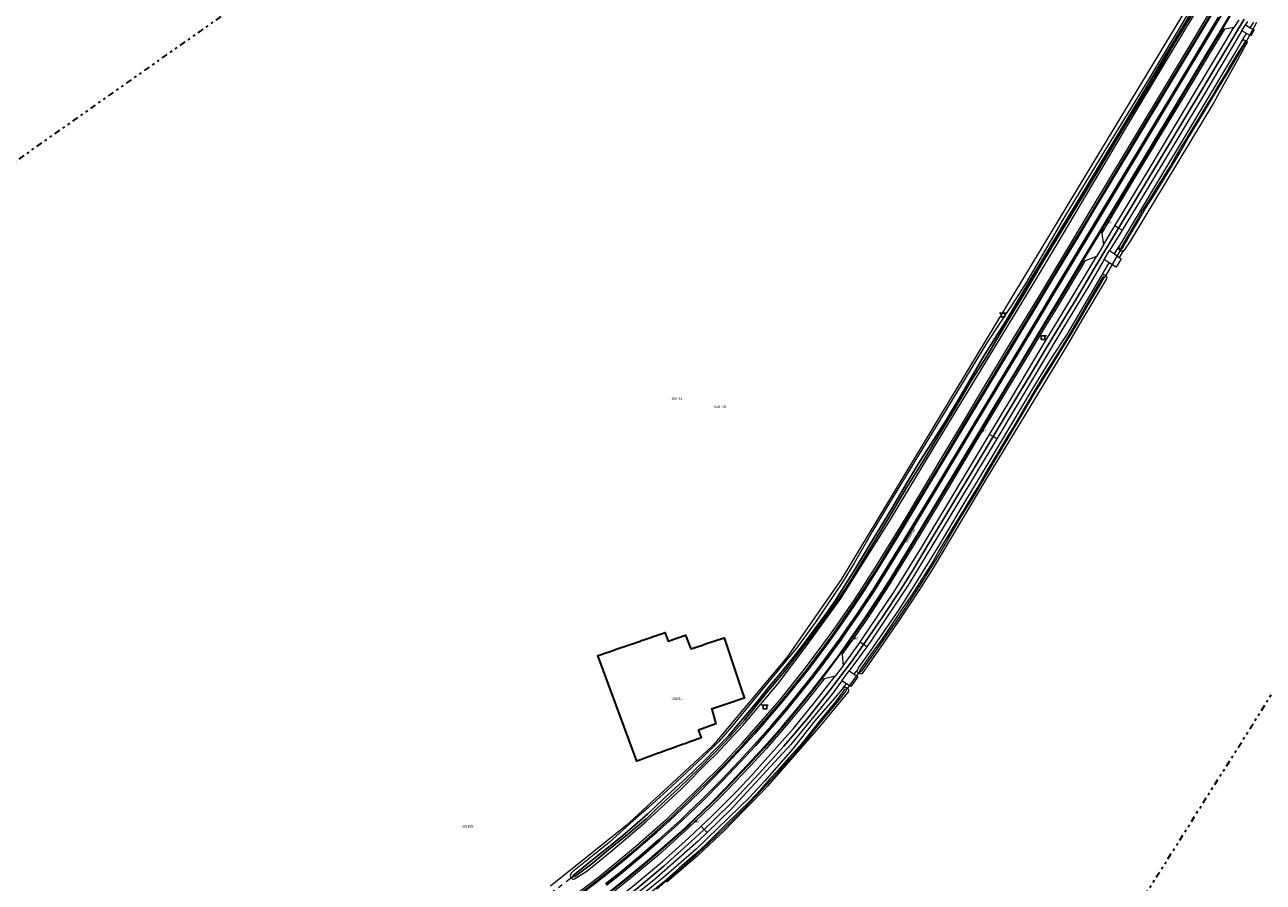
# Model space of a CAD drawing. Header units: metres. Extents: x 169249 to 194689, y 406250 to 412203.
# Tile 145 of 256: x 177458 to 177967, y 406966 to 407318. Entities that reach past the tile are written whole.
import ezdxf
from ezdxf.enums import TextEntityAlignment as Align

# ---------------------------------------------------------------- set-up
doc = ezdxf.new("R2010")
doc.units = ezdxf.units.M
doc.linetypes.add('BGT_NLCS_N264$0$AL-TEKENBLADGRENS', pattern=[11.5, 2.5, -1.5, 1, -1.5, 1, -1.5, 2.5])
doc.linetypes.add('BGT_NLCS_N264$0$AM-AS', pattern=[16, 10, -2, 2, -2])
doc.layers.get('0').update_dxf_attribs({"linetype": 'CONTINUOUS'})
for name, color, linetype, lineweight in [('BGT_NLCS_N264$0$B-WE-AM-AS_KUNSTWERK_DUIKER-GV', 252, 'BGT_NLCS_N264$0$AM-AS', 18), ('BGT_NLCS_N264$0$B-WE-GW-WATERGANG_INSTEEK-G', 252, 'CONTINUOUS', 18), ('BGT_NLCS_N264$0$B-WE-GW-WATERGANG_SLOOT_BODEM-G', 252, 'CONTINUOUS', 18), ('BGT_NLCS_N264$0$B-WE-IE-TERREINAFSCHEIDING_KUNSTMATIG_HEKWERK-G', 252, 'BGT_NLCS_N264$0$IE-TERREINAFSCHEIDING-KUNSTMATIG', 18), ('BGT_NLCS_N264$0$B-WE-KW-KUNSTWERK_DUIKER-G', 252, 'CONTINUOUS', 18), ('BGT_NLCS_N264$0$B-WE-OG-TOPOGRAFIE_BEBOUWING-G', 252, 'CONTINUOUS', 35), ('BGT_NLCS_N264$0$B-WE-OG-TOPOGRAFIE_TERREIN_AGRARISCH-GV', 252, 'CONTINUOUS', 18), ('BGT_NLCS_N264$0$B-WE-OG-TOPOGRAFIE_TERREIN_GROEN-GV', 252, 'CONTINUOUS', 18), ('BGT_NLCS_N264$0$B-WE-OG-TOPOGRAFIE_WATER-GV', 252, 'CONTINUOUS', 18), ('BGT_NLCS_N264$0$B-WE-OG-TOPOGRAFIE_WEG_BERM-GV', 252, 'CONTINUOUS', 18), ('BGT_NLCS_N264$0$B-WE-OG-TOPOGRAFIE_WEG_RIJWEG-GV', 252, 'CONTINUOUS', 18), ('BGT_NLCS_N264$0$B-WE-OG-TOPOGRAFIE_WEG_RIJWIELPAD-GV', 252, 'CONTINUOUS', 18), ('BGT_NLCS_N264$0$B-WE-VW-VERKEERSTEKEN_BORD-S', 252, 'CONTINUOUS', 25), ('BGT_NLCS_N264$0$X-XX-AL-TEKENBLADGRENS-G', 252, 'BGT_NLCS_N264$0$AL-TEKENBLADGRENS', 35), ('X-XX-AL-REFERENTIE-G', 7, 'CONTINUOUS', 18)]:
    doc.layers.add(name, color=color, linetype=linetype, lineweight=lineweight)
for name, color, linetype in [('BGT_NLCS_N264$0$B-WE-IE-MEUBILAIR_WEGMEUBILAIR-S', 252, 'CONTINUOUS'), ('BGT_NLCS_N264$0$B-WE-OG-TOPOGRAFIE_WATER_SLOOT-GV', 252, 'CONTINUOUS'), ('BGT_NLCS_N264$0$B-WE-VW-MARKERING-G', 252, 'CONTINUOUS'), ('BGT_NLCS_N264$0$Label_Nummeraanduidingreeks', 252, 'CONTINUOUS'), ('BGT_NLCS_N264$0$Label_Openbareruimte', 252, 'CONTINUOUS'), ('BGT_NLCS_N264$0$Label_Puntobject', 252, 'CONTINUOUS')]:
    doc.layers.add(name, color=color, linetype=linetype)
doc.styles.add('BGT_NLCS_N264$0$STANDARD', font='txt')
doc.linetypes.add('BGT_NLCS_N264$0$IE-TERREINAFSCHEIDING-KUNSTMATIG', pattern='A,4,[82,NLCS.SHX,S=0.75,R=90,X=0,Y=0],4,-2', length=10)

# ---------------------------------------------------------------- blocks, each defined once
blk = doc.blocks.new('BGT_NLCS_N264$0$SVW-VERKEERSTEKEN_BORD_ANWB-SO')
blk.add_line((-1.375, 0), (1.375, 0))
at = {"flags": 128}
blk.add_lwpolyline([(-0.75, 0), (-0.75, -1.5), (0.75, -1.5), (0.75, 0)], close=True, dxfattribs=at)
blk = doc.blocks.new('BGT_NLCS_N264$0$SIE-WEG_PAAL_ALGEMEEN_TYPE_02-SO')
at = {"ltscale": 0.5}
h = blk.add_hatch(color=256, dxfattribs=at)
h.paths.add_polyline_path([(0, 0), (0.1875, 0, 0.41421356), (0, 0.1875)])
h.paths.add_polyline_path([(0, -0.1875), (0, 0), (-0.1875, 0, 0.41421356)])
for p, q in [((-0.1875, 0), (0.1875, 0)), ((0, -0.1875), (0, 0.1875))]:
    blk.add_line(p, q, dxfattribs=at)
blk.add_circle((0, 0), 0.1875, dxfattribs=at)
blk = doc.blocks.new('BGT_NLCS_N264')
at = {"layer": 'BGT_NLCS_N264$0$B-WE-AM-AS_KUNSTWERK_DUIKER-GV'}
blk.add_line((177667.57, 406956.49, 18.6), (177683.71, 406968.43, 18.6), dxfattribs=at)
at = {"layer": 'BGT_NLCS_N264$0$B-WE-GW-WATERGANG_INSTEEK-G'}
blk.add_line((177907.35, 407226.57, 19.31), (177907.35, 407226.84, 19.33), dxfattribs=at)
for points in [[(177957.75, 407311.06, 19.35), (177958.17, 407311.58, 19.35), (177958.27, 407311.63, 19.3), (177958.57, 407311.71, 19.27), (177958.91, 407311.66, 19.03), (177959.2, 407311.67, 18.92), (177959.75, 407311.5, 18.93), (177960.03, 407310.76, 18.83), (177959.97, 407310.63, 18.91), (177959.84, 407310.4, 19.06), (177959.45, 407309.61, 19.03), (177959.26, 407309.27, 19.02), (177954.41, 407300.58, 18.91), (177953.92, 407299.58, 18.91), (177949.34, 407291.46, 19.13), (177946.29, 407286.05, 19.27), (177911.93, 407229.05, 19.35), (177909.86, 407225.7, 19.32), (177909.22, 407225.06, 19.2), (177909.06, 407225.01, 19.2)], [(177907.7, 407225.33, 19.26), (177907.68, 407225.35, 19.26), (177907.45, 407225.82, 19.29), (177907.36, 407226.26, 19.3), (177907.35, 407226.57, 19.31)], [(177909.06, 407225.01, 19.2), (177908.62, 407224.88, 19.21), (177908.39, 407224.91, 19.23), (177908.39, 407224.91, 19.23), (177908.26, 407224.93, 19.23), (177908.02, 407225.08, 19.24), (177907.91, 407225.14, 19.25), (177907.7, 407225.33, 19.26)], [(177900.21, 407214.91, 19.47), (177900.46, 407215.2, 19.45), (177900.66, 407215.27, 19.44), (177900.76, 407215.31, 19.29), (177901.19, 407215.31, 19.28), (177901.39, 407215.25, 19.28), (177901.64, 407215.17, 19.28), (177902.01, 407214.92, 19.29), (177902.14, 407214.84, 19.3), (177902.39, 407214.32, 19.32), (177902.38, 407214.21, 19.32), (177902.26, 407213.56, 19.48), (177901.9, 407212.9, 19.48), (177892.31, 407196.81, 19.46), (177886.89, 407187.65, 19.46), (177885.24, 407184.91, 19.45), (177865.45, 407152.13, 19.26), (177865.21, 407151.74, 19.26), (177852.76, 407131.1, 19.14), (177831.36, 407095.22, 19.16), (177830.49, 407093.86, 19.17), (177823.93, 407083.58, 19.24), (177816.88, 407072.94, 19.27), (177812.92, 407067.21, 19.29), (177810.52, 407063.72, 19.3), (177801.91, 407051.45, 19.4), (177801.48, 407051.33, 19.53), (177801.21, 407051.27, 19.53), (177801.08, 407051.33, 19.55), (177800.81, 407051.45, 19.58), (177800.53, 407051.57, 19.61), (177800.15, 407051.83, 19.65), (177799.86, 407052.13, 19.65), (177799.93, 407052.87, 19.65)], [(177794.36, 407045.58, 19.62), (177794.79, 407045.83, 19.59), (177795.16, 407045.87, 19.55), (177795.52, 407045.76, 19.49), (177795.86, 407045.51, 19.47), (177796.05, 407045.32, 19.46), (177796.24, 407045.04, 19.44), (177796.34, 407044.91, 19.42), (177796.4, 407044.6, 19.42), (177796.31, 407044.16, 19.41), (177795.9, 407043.46, 19.41), (177795.17, 407042.54, 19.42), (177784.22, 407029.23, 19.46), (177765.73, 407008.17, 19.43), (177763.25, 407005.35, 19.43), (177761.67, 407003.72, 19.43), (177748.43, 406990.07, 19.43), (177745.74, 406987.31, 19.43), (177734.53, 406976.77, 19.49), (177734.13, 406976.43, 19.49), (177721.81, 406965.71, 19.52)], [(177793.57, 407044.85, 19.62), (177794.02, 407045.28, 19.62), (177794.35, 407045.58, 19.62), (177794.36, 407045.58, 19.62)]]:
    blk.add_polyline3d(points, dxfattribs=at)
at = {"layer": 'BGT_NLCS_N264$0$B-WE-GW-WATERGANG_SLOOT_BODEM-G'}
for points in [[(177933.21, 407268.15, 18.25), (177931.05, 407264.56, 18.25), (177928.64, 407260.31, 18.25), (177926.28, 407256.45, 18.24), (177923.49, 407251.99, 18.25), (177919.83, 407245.96, 18.25), (177916.97, 407241.47, 18.25), (177915.11, 407238.16, 18.25), (177912.08, 407233.05, 18.27), (177908.17, 407226.25, 18.27), (177908.12, 407225.93, 18.27), (177908.22, 407225.8, 18.27), (177908.4, 407225.75, 18.27), (177908.6, 407225.84, 18.27), (177908.83, 407226.15, 18.27), (177909.02, 407226.42, 18.15), (177911.63, 407230.94, 18.16), (177915.03, 407236.77, 18.17), (177918.32, 407242.52, 18.17), (177922.22, 407248.61, 18.25), (177925.59, 407254.03, 18.31), (177928.55, 407258.85, 18.31), (177932.32, 407265.33, 18.31), (177936.41, 407272.35, 18.31), (177940.28, 407278.73, 18.31), (177945.73, 407287.92, 18.31), (177950.15, 407295.17, 18.34), (177952.6, 407299.13, 18.34), (177958.7, 407309.48, 18.25), (177959.57, 407310.78, 18.25), (177959.47, 407310.94, 18.25), (177959.08, 407310.93, 18.25), (177958.87, 407310.64, 18.25), (177955.72, 407305.51, 18.25), (177952.97, 407300.9, 18.25), (177951.82, 407298.84, 18.25), (177947.64, 407292, 18.25), (177946.11, 407289.32, 18.25), (177944.02, 407285.96, 18.25), (177942.16, 407282.85, 18.25), (177940.64, 407280.31, 18.25), (177938.12, 407276.35, 18.25), (177935.66, 407272.14, 18.25), (177933.21, 407268.15, 18.25)], [(177813.51, 407070.68, 18.67), (177809.55, 407064.89, 18.67), (177806.79, 407060.99, 18.67), (177801.02, 407052.77, 18.67), (177800.83, 407052.16, 18.67), (177800.88, 407052.08, 18.67), (177801.1, 407052.11, 18.67), (177801.77, 407052.57, 18.71), (177804.2, 407055.9, 18.71), (177809.39, 407063.21, 18.71), (177814.49, 407070.74, 18.71), (177815.57, 407072.32, 18.7), (177818.48, 407076.56, 18.68), (177823.49, 407083.99, 18.65), (177827.5, 407090.42, 18.65), (177828.12, 407091.4, 18.65), (177833.36, 407100.06, 18.58), (177837.09, 407106.46, 18.58), (177842.33, 407115.38, 18.58), (177848.43, 407125.35, 18.58), (177853.33, 407133.6, 18.68), (177860.62, 407146.11, 18.67), (177866.29, 407155.54, 18.67), (177873.23, 407167.44, 18.67), (177878.41, 407175.75, 18.67), (177882.11, 407181.79, 18.67), (177887.94, 407191.18, 18.67), (177891.52, 407197.1, 18.67), (177894.8, 407202.86, 18.67), (177899.69, 407211.12, 18.67), (177901.3, 407214.13, 18.67), (177901.27, 407214.36, 18.67), (177900.91, 407214.39, 18.67), (177900.51, 407213.92, 18.67), (177895.21, 407204.84, 18.67), (177891.85, 407199.04, 18.67), (177887.02, 407190.91, 18.67), (177882.96, 407184.15, 18.67), (177880.48, 407180.15, 18.67), (177877.11, 407174.77, 18.67), (177872.86, 407167.85, 18.67), (177870.5, 407163.89, 18.67), (177864.84, 407154.17, 18.67), (177861.29, 407148.37, 18.67), (177857.21, 407141.49, 18.67), (177853.53, 407135.34, 18.67), (177849.8, 407128.83, 18.67), (177846.42, 407123.29, 18.67), (177843.8, 407118.97, 18.67), (177838.82, 407110.69, 18.67), (177833.48, 407101.82, 18.67), (177830.65, 407096.97, 18.67), (177825.43, 407088.76, 18.67), (177822.34, 407083.82, 18.67), (177819.71, 407080.03, 18.67), (177813.51, 407070.68, 18.67)], [(177736.33, 406979.35, 18.9), (177741.64, 406984.29, 18.9), (177745.79, 406988.39, 18.9), (177748.17, 406990.73, 18.9), (177753.47, 406995.98, 18.89), (177758.64, 407001.43, 18.89), (177764.44, 407007.67, 18.89), (177769.2, 407012.96, 18.89), (177774.57, 407019.03, 18.89), (177779.2, 407024.34, 18.89), (177785.27, 407031.88, 18.89), (177790.97, 407038.77, 18.89), (177795.44, 407044.22, 18.89), (177795.53, 407044.5, 18.89), (177795.38, 407044.81, 18.89), (177795.2, 407044.94, 18.89), (177794.98, 407044.88, 18.89), (177794.61, 407044.64, 18.89), (177790.25, 407039.02, 18.89), (177785.43, 407033.12, 18.88), (177779.79, 407026.02, 18.89), (177776.46, 407021.85, 18.89), (177771.87, 407016.8, 18.89), (177767.17, 407011.43, 18.89), (177764.1, 407008.18, 18.89), (177759.89, 407003.47, 18.89), (177755.93, 406999.18, 18.89), (177751.47, 406994.8, 18.89), (177744.72, 406988.14, 18.89), (177738.74, 406982.25, 18.89), (177734.91, 406978.53, 18.89), (177731.09, 406975.17, 18.89), (177726.85, 406971.5, 18.89), (177720.42, 406965.82, 18.89), (177712.92, 406959.74, 18.89)], [(177717.65, 406962.93, 18.87), (177721.2, 406965.98, 18.87), (177723.02, 406967.55, 18.87), (177727.81, 406971.68, 18.87), (177734.68, 406977.82, 18.9), (177736.33, 406979.35, 18.9)]]:
    blk.add_polyline3d(points, dxfattribs=at)
at = {"layer": 'BGT_NLCS_N264$0$B-WE-IE-TERREINAFSCHEIDING_KUNSTMATIG_HEKWERK-G'}
blk.add_polyline3d([(178099.98, 407555.68, 19.29), (178049.16, 407502.8, 19.16), (178047, 407500, 19.16), (178017.29, 407461.45, 19.44), (178000, 407432.68, 19.56), (177933.55, 407322.15, 19.55), (177889.94, 407250, 19.58), (177793.32, 407090.14, 19.6), (177771.02, 407058.1, 19.52), (177741.54, 407022.93, 19.8), (177740.62, 407021.82, 19.8), (177739.88, 407021.14, 19.8), (177716.98, 407000, 19.79), (177704.95, 406988.9, 19.74), (177673.96, 406964.07, 19.76)], dxfattribs=at)
at = {"layer": 'BGT_NLCS_N264$0$B-WE-KW-KUNSTWERK_DUIKER-G'}
for p, q in [((177963.93, 407318.85, 18.1), (177959.03, 407309.97, 18.15)), ((177800.67, 407051.99, 18.55), (177795.44, 407044.81, 18.55))]:
    blk.add_line(p, q, dxfattribs=at)
blk.add_polyline3d([(177908.35, 407225.92, 18.14), (177901.76, 407214.59, 18.13), (177901.27, 407213.74, 18.28)], dxfattribs=at)
at = {"layer": 'BGT_NLCS_N264$0$B-WE-OG-TOPOGRAFIE_BEBOUWING-G'}
blk.add_polyline3d([(177704.32, 407062.55, 25.83), (177706.65, 407063.35, 25.79), (177707.61, 407063.68, 25.78), (177709.94, 407064.48, 25.75), (177710.9, 407064.81, 25.73), (177711.32, 407064.96, 25.73), (177713.14, 407065.58, 25.7), (177713.36, 407065.66, 25.7), (177714.32, 407065.99, 25.69), (177716.57, 407066.76, 25.65), (177717.51, 407067.08, 25.64), (177718.57, 407067.45, 25.63), (177720, 407067.94, 25.6), (177720.96, 407068.27, 25.59), (177722.34, 407064.73, 26.39), (177729.42, 407067.24, 26.3), (177731.63, 407061.63, 26.29), (177736.32, 407063.15, 25.21), (177737.67, 407063.59, 24.9), (177745.29, 407066.05, 23.15), (177752.72, 407043.93, 23.3), (177753.5, 407041.59, 23.31), (177753.6, 407041.3, 23.31), (177753.13, 407041.15, 23.4), (177746.22, 407038.86, 24.63), (177740.14, 407036.86, 25.72), (177740.17, 407036.76, 25.73), (177741.92, 407030.78, 26.25), (177734.76, 407028.18, 26), (177734.8, 407028.07, 25.92), (177735.85, 407025.03, 23.91), (177732.47, 407023.81, 23.92), (177731.54, 407023.48, 23.93), (177729.19, 407022.63, 23.94), (177728.24, 407022.28, 23.94), (177725.88, 407021.43, 23.95), (177724.95, 407021.1, 23.96), (177722.58, 407020.24, 23.97), (177721.66, 407019.91, 23.97), (177719.3, 407019.05, 23.98), (177718.36, 407018.71, 23.99), (177715.98, 407017.86, 24), (177715.07, 407017.53, 24), (177712.69, 407016.67, 24.01), (177711.78, 407016.34, 24.02), (177709.41, 407015.48, 24.03), (177709.37, 407015.47, 24.03), (177693.43, 407058.8, 25.98), (177694.35, 407059.12, 25.97), (177696.69, 407059.92, 25.94), (177697.65, 407060.25, 25.92), (177700.03, 407061.07, 25.89), (177700.96, 407061.39, 25.88), (177703.36, 407062.22, 25.84), (177704.32, 407062.55, 25.83)], dxfattribs=at)
at = {"layer": 'BGT_NLCS_N264$0$B-WE-OG-TOPOGRAFIE_TERREIN_AGRARISCH-GV'}
blk.add_line((177909.06, 407225.01, 2.96), (177907.54, 407222.36, 19.4), dxfattribs=at)
blk.add_polyline3d([(177907.54, 407222.36, 19.4), (177908.32, 407221.82, 19.39), (177906.25, 407218.35, 19.41), (177905.51, 407218.82, 19.4)], dxfattribs=at)
at = {"layer": 'BGT_NLCS_N264$0$B-WE-OG-TOPOGRAFIE_TERREIN_GROEN-GV'}
for p, q in [((177905.52, 407223.78, 19.4), (177907.54, 407222.36, 19.4)), ((177905.51, 407218.82, 19.4), (177903.38, 407220.2, 19.38))]:
    blk.add_line(p, q, dxfattribs=at)
for points in [[(177961.3, 407316.74, 19.07), (177962.93, 407315.8, 19.08), (177961.47, 407313.32, 19.09), (177959.8, 407314.33, 19.09)], [(177798.6, 407051.19, 19.67), (177800.14, 407050.07, 19.56), (177797.25, 407046.12, 19.52), (177795.48, 407047.27, 19.67)]]:
    blk.add_polyline3d(points, dxfattribs=at)
at = {"layer": 'BGT_NLCS_N264$0$B-WE-OG-TOPOGRAFIE_WATER-GV'}
for p, q in [((177958.44, 407312.16, 19.27), (177957.75, 407311.06, 19.35)), ((177907.35, 407226.84, 19.33), (177907.3, 407226.76, 19.33)), ((177907.3, 407226.76, 19.33), (177907.35, 407226.57, 16.97)), ((177907.35, 407226.57, 16.97), (177907.7, 407225.33, 1.56)), ((177900.57, 407215.51, 19.46), (177900.21, 407214.91, 19.47)), ((177794.14, 407045.58, 19.64), (177793.57, 407044.85, 19.62)), ((177794.36, 407045.58, 16.05), (177794.14, 407045.58, 19.64))]:
    blk.add_line(p, q, dxfattribs=at)
for points in [[(177940.33, 407330.18, 19.32), (177919.05, 407294.73, 19.34), (177902.02, 407267.02, 19.44), (177885.07, 407239.03, 19.34), (177879.04, 407228.68, 19.35), (177869, 407211.46, 19.53), (177863.24, 407202.64, 19.38), (177853.11, 407187.35, 19.5), (177842.79, 407170.17, 19.49), (177830.42, 407149.94, 19.57), (177813.94, 407122.88, 19.55), (177806.15, 407109.93, 19.5), (177798.68, 407096.82, 19.56), (177794.14, 407089.33, 19.56), (177782.8, 407072.49, 19.51), (177775.36, 407062.43, 19.5), (177760.99, 407044.97, 19.59), (177748.29, 407029.61, 19.71), (177743.1, 407023.57, 19.73), (177736.54, 407017.05, 19.68), (177723.55, 407004.89, 19.63), (177714.37, 406996.56, 19.67), (177708.01, 406991.03, 19.65), (177698.01, 406982.1, 19.61), (177682.94, 406969.99, 19.65), (177682.5, 406969.5, 19.62), (177682.09, 406968.43, 19.62), (177682.28, 406967.77, 19.61), (177682.81, 406967.16, 19.61), (177683.33, 406966.93, 19.6), (177683.88, 406967.09, 19.6), (177688.85, 406970.23, 19.63), (177698.62, 406978.15, 19.62), (177713.12, 406990.57, 19.63), (177727.76, 407004.08, 19.59), (177738.51, 407015.08, 19.56), (177741.96, 407018.28, 19.69), (177753, 407030.12, 19.68), (177767.65, 407047.55, 19.59), (177780.18, 407064.33, 19.59), (177793.25, 407082.3, 19.55), (177813.52, 407114.74, 19.51), (177832.48, 407146.04, 19.48), (177871.34, 407210.01, 19.68), (177881.54, 407227.13, 19.64), (177891.55, 407243.93, 19.45), (177910.66, 407276.17, 19.44), (177926.54, 407302.54, 19.32), (177944.69, 407332.82, 19.39)], [(177957.75, 407311.06, 19.35), (177955.69, 407307.5, 19.28), (177939.09, 407279.83, 19.24), (177921.12, 407250.06, 19.25), (177908.29, 407228.33, 19.27), (177907.35, 407226.84, 19.33)], [(177900.21, 407214.91, 19.47), (177899.97, 407214.53, 19.48), (177885.97, 407190.71, 19.44), (177879.52, 407181.04, 19.42), (177871.71, 407168.23, 19.46), (177863.31, 407153.96, 19.45), (177852.79, 407136.42, 19.52), (177843.19, 407120.5, 19.54), (177833.38, 407104.06, 19.56), (177824.82, 407090.1, 19.56), (177816.8, 407077.49, 19.54), (177805.19, 407060.7, 19.65), (177800.76, 407054.3, 19.65), (177799.93, 407052.87, 19.65)], [(177799.93, 407052.87, 19.65), (177799.56, 407052.4, 19.66), (177799.52, 407052.35, 19.66)], [(177793.57, 407044.85, 19.62), (177791.66, 407042.62, 19.61), (177782.57, 407032.02, 19.73), (177773.32, 407020.4, 19.72), (177762, 407007.32, 19.71), (177755.8, 407000.72, 19.73), (177733.86, 406979.39, 19.74), (177721.27, 406968.47, 19.8), (177697.91, 406949.42, 19.8), (177683.24, 406938.44, 19.98), (177682.63, 406937.99, 19.98)]]:
    blk.add_polyline3d(points, dxfattribs=at)
at = {"layer": 'BGT_NLCS_N264$0$B-WE-OG-TOPOGRAFIE_WATER_SLOOT-GV'}
for points in [[(177717.57, 406996.06, 18.8), (177726.8, 407004.54, 18.8), (177735.09, 407012.61, 18.8), (177741.37, 407018.91, 18.8), (177747.52, 407025.35, 18.8), (177753.57, 407032.28, 18.8), (177762.15, 407042.82, 18.8), (177770.05, 407052.26, 18.79), (177776.6, 407060.9, 18.79), (177781.56, 407067.4, 18.79), (177786.57, 407074.24, 18.79), (177790.86, 407080.11, 18.79), (177796.31, 407088.16, 18.79), (177802.17, 407097.85, 18.79), (177808.07, 407107.58, 18.79), (177813.55, 407116.68, 18.79), (177820.24, 407127.96, 18.79), (177827.83, 407140.06, 18.78), (177833.96, 407150.33, 18.79), (177839.68, 407159.82, 18.79), (177846.77, 407171.63, 18.79), (177852.68, 407181.19, 18.79), (177860.35, 407194.08, 18.79), (177868.48, 407207.47, 18.79), (177876.05, 407220.32, 18.79), (177884.62, 407234.56, 18.64), (177893.34, 407248.86, 18.64), (177900.99, 407261.72, 18.64), (177910.68, 407277.8, 18.64), (177920.15, 407293.32, 18.64), (177930.03, 407310.3, 18.64), (177938.91, 407324.76, 18.45)], [(177942.86, 407332.48, 18.55), (177934.09, 407317.81, 18.55), (177926.08, 407304.74, 18.55), (177917.75, 407290.64, 18.56), (177911.73, 407280.72, 18.55), (177902.31, 407265.1, 18.55), (177894.94, 407252.76, 18.62), (177886.68, 407239.19, 18.62), (177879.97, 407228.1, 18.77), (177877.75, 407224.41, 18.77), (177868.94, 407209.54, 18.77), (177860.91, 407196.17, 18.77), (177852.21, 407182.29, 18.77), (177843.66, 407167.74, 18.77), (177835.99, 407154.9, 18.77), (177832.28, 407149.05, 18.77), (177825.14, 407137.78, 18.77), (177820.58, 407130.24, 18.77), (177813.78, 407118.53, 18.77), (177806.61, 407106.91, 18.77), (177798.15, 407092.78, 18.77), (177790.99, 407081.64, 18.77), (177787.67, 407076.79, 18.77), (177783.14, 407070.71, 18.77), (177777.55, 407063.11, 18.77), (177773.13, 407057.4, 18.77), (177768.6, 407051.78, 18.77), (177763.39, 407045.56, 18.77), (177759.43, 407040.45, 18.77), (177752.79, 407032.64, 18.77), (177747.05, 407025.83, 18.77), (177741.97, 407020.63, 18.77), (177737.16, 407015.72, 18.77), (177733.36, 407012.05, 18.77), (177729.84, 407008.56, 18.8), (177723.62, 407002.94, 18.8), (177720.19, 406999.81, 18.8), (177713.88, 406993.84, 18.8), (177708.57, 406989.16, 18.8), (177703.69, 406984.94, 18.8), (177698.41, 406980.61, 18.8), (177691.96, 406975.49, 18.8), (177685.34, 406970.16, 18.8), (177683.36, 406968.66, 18.8), (177683.2, 406968.34, 18.8), (177683.33, 406968.05, 18.8), (177683.76, 406968.04, 18.8), (177684.44, 406968.37, 18.8), (177690.92, 406973.31, 18.8), (177697.75, 406979.08, 18.8), (177706.23, 406985.82, 18.8), (177713.13, 406991.62, 18.8), (177713.25, 406991.67, 18.8), (177717.57, 406996.06, 18.8)]]:
    blk.add_polyline3d(points, dxfattribs=at)
at = {"layer": 'BGT_NLCS_N264$0$B-WE-OG-TOPOGRAFIE_WEG_BERM-GV'}
for p, q in [((177960.2, 407319.33, 19.09), (177959.31, 407317.87, 19.07)), ((177959.31, 407317.87, 19.07), (177961.3, 407316.74, 19.07)), ((177961.3, 407316.74, 19.07), (177962.73, 407319.02, 19.2)), ((177950.81, 407316.17, 19.52), (177949.85, 407316.03, 19.55)), ((177954.6, 407316.76, 19.4), (177950.81, 407316.17, 19.52)), ((177959.8, 407314.33, 19.09), (177957.88, 407315.5, 19.1)), ((177958.44, 407312.16, 19.27), (177959.8, 407314.33, 19.09)), ((177900.17, 407233.34, 19.59), (177900.36, 407232.16, 19.56)), ((177900.36, 407232.16, 19.56), (177901.08, 407227.57, 19.45)), ((177901.08, 407227.57, 19.45), (177905.72, 407235.3, 19.44)), ((177908.64, 407233.53, 19.38), (177903.55, 407225.16, 19.4)), ((177905.52, 407223.78, 19.4), (177907.3, 407226.76, 19.33)), ((177898.19, 407222.72, 19.46), (177893.53, 407220.92, 19.58)), ((177903.38, 407220.2, 19.38), (177901.38, 407221.49, 19.36)), ((177903.55, 407225.16, 19.4), (177905.52, 407223.78, 19.4)), ((177893.53, 407220.92, 19.58), (177892.41, 407220.49, 19.61)), ((177900.57, 407215.51, 19.46), (177903.38, 407220.2, 19.38)), ((177793.76, 407059.21, 20.06), (177798.65, 407066.14, 20.06)), ((177794.13, 407054.64, 19.92), (177801.13, 407064.34, 19.88)), ((177793.67, 407060.38, 20.09), (177793.76, 407059.21, 20.06)), ((177793.76, 407059.21, 20.06), (177794.13, 407054.64, 19.92)), ((177803.83, 407062.36, 19.8), (177796.66, 407052.59, 19.82)), ((177786.34, 407049.23, 20.07), (177785.14, 407048.93, 20.1)), ((177790.85, 407050.36, 19.94), (177786.34, 407049.23, 20.07)), ((177795.48, 407047.27, 19.67), (177793.64, 407048.47, 19.83)), ((177796.66, 407052.59, 19.82), (177798.6, 407051.19, 19.67)), ((177798.6, 407051.19, 19.67), (177799.52, 407052.35, 19.66)), ((177794.14, 407045.58, 19.64), (177795.48, 407047.27, 19.67)), ((177735.83, 406988.72, 19.93), (177740.05, 406992.7, 19.96))]:
    blk.add_line(p, q, dxfattribs=at)
for points in [[(177682.97, 406958.76, 19.84), (177694.77, 406967.82, 19.8), (177709.36, 406979.78, 19.84), (177722.85, 406991.68, 19.84), (177726.42, 406995.14, 19.84), (177728, 406996.7, 19.84), (177744.66, 407013.15, 19.91), (177753.14, 407022.15, 19.96), (177768.66, 407039.99, 19.94), (177778.9, 407052.74, 19.94), (177790.02, 407067.67, 19.94), (177792.08, 407070.67, 19.93), (177799.41, 407081.32, 19.91), (177807.97, 407094.49, 19.92), (177820.59, 407115.22, 19.87), (177835.44, 407139.92, 19.78), (177844.7, 407155.39, 19.78), (177850.54, 407165.14, 19.79), (177864.72, 407188.77, 19.69), (177875.35, 407206.24, 19.79), (177886.19, 407224.24, 19.62), (177894.62, 407238.23, 19.61), (177896.28, 407240.99, 19.6), (177917.93, 407277.07, 19.55), (177939.21, 407312.38, 19.54), (177947.85, 407326.78, 19.54)], [(177681.89, 406958.88, 19.85), (177694.31, 406968.4, 19.77), (177708.87, 406980.35, 19.81), (177722.34, 406992.23, 19.81), (177725.89, 406995.68, 19.8), (177727.47, 406997.23, 19.81), (177744.12, 407013.67, 19.88), (177752.59, 407022.65, 19.93), (177768.08, 407040.47, 19.91), (177778.31, 407053.2, 19.91), (177789.41, 407068.1, 19.91), (177791.47, 407071.09, 19.9), (177798.79, 407081.73, 19.89), (177807.34, 407094.89, 19.89), (177819.95, 407115.6, 19.84), (177834.8, 407140.3, 19.75), (177844.06, 407155.77, 19.75), (177849.89, 407165.52, 19.76), (177864.08, 407189.16, 19.66), (177874.71, 407206.63, 19.76), (177885.55, 407224.63, 19.59), (177893.98, 407238.61, 19.58), (177895.63, 407241.38, 19.57), (177917.29, 407277.46, 19.52), (177938.57, 407312.77, 19.51), (177947.21, 407327.16, 19.51)], [(177949.85, 407316.03, 19.55), (177944.34, 407306.93, 19.52), (177934.72, 407290.93, 19.53), (177922.36, 407270.31, 19.49), (177910.72, 407251.02, 19.57), (177902.46, 407237.28, 19.6), (177901.62, 407235.89, 19.61), (177900.17, 407233.34, 19.59)], [(177900.36, 407232.16, 19.56), (177902.27, 407235.51, 19.57), (177903.1, 407236.89, 19.57), (177911.36, 407250.63, 19.54), (177923, 407269.93, 19.46), (177935.36, 407290.54, 19.5), (177944.98, 407306.55, 19.49), (177950.81, 407316.17, 19.52)], [(177905.72, 407235.3, 19.44), (177919.73, 407258.65, 19.4), (177938.84, 407290.47, 19.38), (177949.55, 407308.36, 19.43), (177954.6, 407316.76, 19.4)], [(177957.88, 407315.5, 19.1), (177957.63, 407315.09, 19.28), (177942.45, 407289.57, 19.27), (177931.12, 407270.67, 19.3), (177916.32, 407246.15, 19.34), (177908.64, 407233.53, 19.38)], [(177854.21, 407149.69, 19.65), (177863.35, 407164.84, 19.59), (177876.74, 407187.19, 19.49), (177882.71, 407196.95, 19.57), (177895.6, 407218.41, 19.45), (177898.19, 407222.72, 19.46)], [(177901.38, 407221.49, 19.36), (177900.81, 407220.53, 19.38), (177898.5, 407216.61, 19.53), (177894.99, 407210.65, 19.54), (177884.4, 407193.16, 19.43), (177857.23, 407147.88, 19.57)], [(177892.41, 407220.49, 19.61), (177880.39, 407200.53, 19.8), (177877.01, 407195.13, 19.67), (177869.99, 407183.47, 19.7), (177861.12, 407168.74, 19.74), (177850.9, 407151.67, 19.8), (177848.32, 407147.37, 19.81), (177836.46, 407127.61, 19.86), (177822.67, 407104.67, 20.02), (177811.65, 407086.75, 20.06), (177803.51, 407074.32, 20.09), (177798.04, 407066.57, 20.09), (177793.67, 407060.38, 20.09)], [(177798.65, 407066.14, 20.06), (177804.13, 407073.9, 20.06), (177812.28, 407086.35, 20.03), (177823.32, 407104.28, 19.99), (177837.1, 407127.23, 19.82), (177848.96, 407146.98, 19.78), (177851.54, 407151.29, 19.77), (177861.77, 407168.35, 19.71), (177870.63, 407183.08, 19.67), (177877.65, 407194.73, 19.64), (177881.03, 407200.14, 19.77), (177893.06, 407220.11, 19.58), (177893.53, 407220.92, 19.58)], [(177801.13, 407064.34, 19.88), (177801.59, 407064.99, 19.88), (177814.92, 407084.88, 19.85), (177826.54, 407103.59, 19.78), (177838.74, 407123.89, 19.76), (177848.42, 407140.1, 19.68), (177854.21, 407149.69, 19.65)], [(177857.23, 407147.88, 19.57), (177854.36, 407143.08, 19.58), (177837.97, 407115.91, 19.65), (177820.82, 407087.77, 19.74), (177805.56, 407064.72, 19.8), (177803.83, 407062.36, 19.8)], [(177786.34, 407049.23, 20.07), (177779.08, 407040.12, 20.05), (177770.94, 407030.21, 20.08), (177762.52, 407020.54, 20.06), (177756.14, 407013.57, 20.08), (177743.32, 407000.24, 20.03), (177733.7, 406990.91, 19.98), (177730.55, 406987.87, 19.96), (177718.56, 406977.16, 19.98), (177707.24, 406967.64, 19.99), (177693.41, 406956.61, 20.01), (177680.58, 406947.14, 20)], [(177785.14, 407048.93, 20.1), (177778.5, 407040.6, 20.08), (177770.37, 407030.69, 20.11), (177761.95, 407021.04, 20.09), (177755.59, 407014.08, 20.11), (177742.79, 407000.77, 20.06), (177733.17, 406991.45, 20.01), (177730.04, 406988.41, 19.99), (177718.07, 406977.72, 20.01), (177706.77, 406968.22, 20.02), (177692.95, 406957.21, 20.04), (177680.73, 406948.18, 19.99)], [(177793.64, 407048.47, 19.83), (177789.46, 407042.79, 19.83), (177772.59, 407022.24, 19.9), (177748.18, 406995.75, 19.89), (177738.26, 406986.19, 19.85)], [(177740.05, 406992.7, 19.96), (177750.36, 407003.06, 19.96), (177756.58, 407009.65, 19.98), (177762.1, 407015.81, 19.98), (177773.73, 407028.91, 19.99), (177782.58, 407039.72, 19.97), (177790.85, 407050.36, 19.94)], [(177680, 406943.15, 20.03), (177684.13, 406945.99, 20), (177695.93, 406954.84, 19.96), (177707.61, 406963.92, 19.94), (177719.94, 406974.3, 19.94), (177730.7, 406983.89, 19.89), (177735.83, 406988.72, 19.93)], [(177738.26, 406986.19, 19.85), (177734.58, 406982.64, 19.83), (177716.38, 406966.6, 19.86), (177703.6, 406956.25, 19.85), (177687.98, 406944.57, 19.89), (177680.8, 406939.34, 19.86)]]:
    blk.add_polyline3d(points, dxfattribs=at)
at = {"layer": 'BGT_NLCS_N264$0$B-WE-OG-TOPOGRAFIE_WEG_RIJWEG-GV'}
blk.add_line((177949.85, 407316.03, 19.55), (177954.05, 407323.06, 19.54), dxfattribs=at)
for points in [[(177892.41, 407220.49, 19.61), (177892.65, 407220.91, 19.6), (177900.17, 407233.34, 19.59)], [(177785.14, 407048.93, 20.1), (177785.34, 407049.18, 20.1), (177793.67, 407060.38, 20.09)]]:
    blk.add_polyline3d(points, dxfattribs=at)
at = {"layer": 'BGT_NLCS_N264$0$B-WE-OG-TOPOGRAFIE_WEG_RIJWIELPAD-GV'}
for p, q in [((177956.58, 407319.91, 19.42), (177954.6, 407316.76, 19.4)), ((177957.88, 407315.5, 19.1), (177959.31, 407317.87, 19.07)), ((177907.23, 407234.38, 19.37), (177905.72, 407235.3, 19.44)), ((177908.64, 407233.53, 19.38), (177907.23, 407234.38, 19.37)), ((177901.08, 407227.57, 19.45), (177898.19, 407222.72, 19.46)), ((177901.38, 407221.49, 19.36), (177903.55, 407225.16, 19.4)), ((177855.71, 407148.79, 19.6), (177854.21, 407149.69, 19.65)), ((177857.23, 407147.88, 19.57), (177855.71, 407148.79, 19.6)), ((177802.52, 407063.32, 19.85), (177801.13, 407064.34, 19.88)), ((177803.83, 407062.36, 19.8), (177802.52, 407063.32, 19.85)), ((177793.64, 407048.47, 19.83), (177796.66, 407052.59, 19.82)), ((177735.83, 406988.72, 19.93), (177737.08, 406987.41, 19.89))]:
    blk.add_line(p, q, dxfattribs=at)
for points in [[(177794.13, 407054.64, 19.92), (177791.12, 407050.71, 19.94), (177790.85, 407050.36, 19.94)], [(177737.08, 406987.41, 19.89), (177737.08, 406987.41, 19.89), (177738.26, 406986.19, 19.85)]]:
    blk.add_polyline3d(points, dxfattribs=at)
at = {"layer": 'BGT_NLCS_N264$0$B-WE-VW-MARKERING-G', "linetype": 'Continuous'}
for points in [[(177948.13, 407326.61, 19.58), (177924.35, 407287, 19.58), (177915.14, 407271.81, 19.64), (177896.59, 407240.8, 19.66), (177891.27, 407231.97, 19.66), (177882.17, 407216.86, 19.8), (177873.19, 407201.95, 19.77), (177845.1, 407155.09, 19.82), (177817.68, 407109.47, 19.9), (177808.38, 407094.34, 19.98), (177805.27, 407089.37, 19.88), (177801.87, 407084.09, 19.96), (177798.59, 407079.16, 19.98), (177792.51, 407070.38, 19.94), (177788.11, 407064.26, 19.92), (177779.81, 407052.99, 19.94), (177769.81, 407040.6, 20.01), (177766.01, 407036.07, 19.94), (177757.96, 407026.86, 19.94), (177752.38, 407020.76, 19.96), (177745.15, 407013.03, 19.92), (177739.87, 407007.58, 20.01), (177735.56, 407003.08, 19.89), (177731.24, 406998.9, 19.96), (177728.43, 406996.26, 19.91), (177722.57, 406990.65, 19.87), (177717.66, 406986.26, 19.94), (177704.4, 406974.95, 19.89), (177695.1, 406967.44, 19.85), (177685.65, 406960.11, 19.87)], [(177953.69, 407323.27, 19.5), (177947.97, 407313.67, 19.56), (177943.32, 407306.06, 19.52), (177938.54, 407297.96, 19.54), (177902.15, 407237.46, 19.68), (177892.02, 407220.66, 19.69), (177888.98, 407215.68, 19.79), (177870.87, 407185.53, 19.82), (177865.02, 407175.65, 19.75), (177856.99, 407162.37, 19.86), (177850.64, 407151.83, 19.81), (177825.23, 407109.5, 20.03), (177813.69, 407090.59, 20.09), (177809.05, 407083.33, 20.13), (177802.33, 407073.2, 20.11), (177797.8, 407066.74, 20.14), (177791.9, 407058.37, 20.13), (177780.82, 407043.88, 20.13), (177774.79, 407036.51, 20.14), (177769.15, 407029.73, 20.11), (177762.75, 407022.51, 20.11), (177756.98, 407016.16, 20.13), (177745.83, 407004.34, 20.07), (177740.21, 406998.59, 20.07), (177732.97, 406991.66, 19.98), (177727.2, 406986.12, 19.98), (177713.66, 406974.36, 20.07), (177704.32, 406966.67, 20.1), (177696.62, 406960.45, 20.01)], [(177951.2, 407324.77, 19.57), (177899.62, 407238.98, 19.73), (177880.12, 407206.6, 19.83), (177876.97, 407201.23, 19.79), (177872.88, 407194.44, 19.87), (177867.26, 407185.13, 19.83), (177848.13, 407153.33, 19.88), (177832.2, 407126.73, 19.93), (177819.7, 407106.05, 20.08), (177807.03, 407085.61, 20.07), (177800.35, 407075.53, 20.05), (177795.39, 407068.39, 20.06), (177793.47, 407065.62, 20.07), (177786.22, 407055.74, 20.07), (177781.59, 407049.69, 20.03), (177771.39, 407037.03, 20.05), (177765.03, 407029.54, 20.05), (177758.08, 407021.66, 20.05), (177752.05, 407015.12, 20.08), (177744.58, 407007.34, 20.07), (177736.29, 406998.95, 20.03), (177730.87, 406993.79, 20.03), (177727.74, 406990.8, 20.03), (177718.76, 406982.7, 20.01), (177712.18, 406977, 20.07), (177703, 406969.32, 20.05), (177697.03, 406964.58, 20.07)], [(177696.59, 406965.02, 20.07), (177702.56, 406969.76, 20.05), (177711.74, 406977.44, 20.07), (177718.32, 406983.15, 20.01), (177727.3, 406991.25, 20.03), (177730.43, 406994.23, 20.03), (177735.85, 406999.4, 20.03), (177744.14, 407007.78, 20.07), (177751.61, 407015.56, 20.08), (177757.64, 407022.1, 20.05), (177764.58, 407029.98, 20.05), (177770.95, 407037.47, 20.05), (177781.15, 407050.14, 20.03), (177785.78, 407056.19, 20.07), (177793.03, 407066.06, 20.07), (177794.89, 407068.74, 20.06), (177799.91, 407075.98, 20.05), (177806.59, 407086.06, 20.07), (177819.26, 407106.49, 20.08), (177831.76, 407127.18, 19.93), (177847.61, 407153.64, 19.88), (177872.44, 407194.88, 19.87), (177876.52, 407201.68, 19.79), (177879.68, 407207.04, 19.83), (177899.1, 407239.29, 19.73), (177929.64, 407289.98, 19.68), (177948.22, 407320.99, 19.58)], [(177907.23, 407234.38, 19.37), (177941.24, 407290.87, 19.34), (177958.81, 407320.18, 19.3)], [(177855.71, 407148.79, 19.6), (177863.54, 407161.82, 19.66), (177871.32, 407174.69, 19.63), (177877.5, 407185.11, 19.5), (177883.6, 407195.18, 19.47), (177889.77, 407205.29, 19.57), (177897.09, 407217.49, 19.55), (177907.23, 407234.38, 19.37)], [(177802.52, 407063.32, 19.85), (177809.95, 407074.05, 19.84), (177818.17, 407086.69, 19.83), (177822.98, 407094.36, 19.79), (177829.23, 407104.66, 19.77), (177835.5, 407115.09, 19.76), (177841.66, 407125.35, 19.72), (177847.93, 407135.79, 19.7), (177855.71, 407148.79, 19.6)], [(177737.08, 406987.41, 19.92), (177740.8, 406990.91, 19.91), (177749.35, 406999.4, 19.95), (177759.71, 407010.36, 19.95), (177769.82, 407021.63, 19.94), (177779.49, 407032.98, 19.93), (177788.85, 407044.72, 19.9), (177797.85, 407056.71, 19.87), (177802.52, 407063.32, 19.85)], [(177657.97, 406926.17, 19.97), (177660.37, 406927.64, 19.97), (177672.92, 406935.97, 20.02), (177685.21, 406944.61, 20.01), (177697.21, 406953.5, 19.95), (177708.98, 406962.75, 19.93), (177720.58, 406972.47, 19.94), (177731.79, 406982.44, 19.94), (177737.08, 406987.41, 19.92)]]:
    blk.add_polyline3d(points, dxfattribs=at)
at = {"layer": 'BGT_NLCS_N264$0$X-XX-AL-TEKENBLADGRENS-G'}
for points in [[(184436.25, 410062.73, 0), (184183.19, 410038.13, 0), (183733.57, 409937.98, 0), (183392.76, 409722.85, 0), (183112.62, 409661.02, 0), (181934.11, 409497.18, 0), (181576.04, 409477.91, 0), (181380.5, 409402.69, 0), (181348.09, 409368.87, 0), (179688.8, 408537.47, 0), (179322.33, 408353.85, 0), (179291.54, 408424.26, 0), (179251.73, 408571.13, 0), (178950.57, 408481.9, 0), (179026.57, 408202.55, 0), (178645.17, 408015, 0), (178496.71, 408130.51, 0), (178197.01, 408003.27, 0), (177935.59, 407601.57, 0), (177344.78, 407184.52, 0), (176213.39, 406694.78, 0), (175774.26, 406688.92, 0)], [(175476.52, 406256.32, 0), (176494.22, 406305.5, 0), (177082.08, 406540.73, 0), (177580.1, 406718.53, 0), (177789.98, 406830.42, 0), (177908.32, 406944.94, 0), (178194.36, 407398.64, 0), (178251.24, 407448.21, 0), (178768, 407708.75, 0), (179155.46, 407904.09, 0), (179191.45, 407837.79, 0), (179277.47, 407554.43, 0), (179577.55, 407666.44, 0), (179552.65, 407795.82, 0), (179459.62, 408045.11, 0)]]:
    blk.add_polyline3d(points, dxfattribs=at)
at = {"layer": 'BGT_NLCS_N264$0$B-WE-IE-MEUBILAIR_WEGMEUBILAIR-S', "color": 7}
for p in [(177903.11, 407236.89, 19.61), (177851.5, 407151.31, 19.8), (177798.89, 407065.98, 20.09), (177733.8, 406990.82, 20.19)]:
    blk.add_blockref('BGT_NLCS_N264$0$SIE-WEG_PAAL_ALGEMEEN_TYPE_02-SO', p, dxfattribs=at)
at = {"layer": 'BGT_NLCS_N264$0$B-WE-VW-VERKEERSTEKEN_BORD-S', "color": 7}
for p in [(177859.76, 407199.41, 19.76), (177876.23, 407190.17, 19.76), (177762.02, 407038.41, 19.6)]:
    blk.add_blockref('BGT_NLCS_N264$0$SVW-VERKEERSTEKEN_BORD_ANWB-SO', p, dxfattribs=at)
at = {"layer": 'BGT_NLCS_N264$0$Label_Nummeraanduidingreeks', "color": 7, "lineweight": 18, "style": 'BGT_NLCS_N264$0$STANDARD'}
for s, p in [('10d411', (177725.93, 407164.47)), ('10d1102', (177743.47, 407160.99)), ('10d211', (177725.89, 407041.15)), ('10d625', (177639.98, 406988.7))]:
    blk.add_text(s, height=1, dxfattribs=at).set_placement(p, align=Align.MIDDLE)
at = {"layer": 'BGT_NLCS_N264$0$Label_Openbareruimte', "color": 252, "lineweight": 18, "style": 'BGT_NLCS_N264$0$STANDARD'}
blk.add_text('Nieuwedijk', height=1, rotation=58.9969, dxfattribs=at).set_placement((177821.81, 407108.1), align=Align.MIDDLE)
at = {"layer": 'BGT_NLCS_N264$0$Label_Puntobject', "lineweight": 18, "style": 'BGT_NLCS_N264$0$STANDARD'}
for s, p in [('33.5', (177903.11, 407236.89, 19.61)), ('33.4', (177851.5, 407151.31, 19.8)), ('33.3', (177798.89, 407065.98, 20.09)), ('33.2', (177733.8, 406990.82, 20.19))]:
    blk.add_text(s, height=1, dxfattribs=at).set_placement(p, align=Align.MIDDLE)

msp = doc.modelspace()

# ---------------------------------------------------------------- block references
at = {"layer": 'X-XX-AL-REFERENTIE-G'}
msp.add_blockref('BGT_NLCS_N264', (0, 0), dxfattribs=at)

doc.saveas('drawing.dxf')
